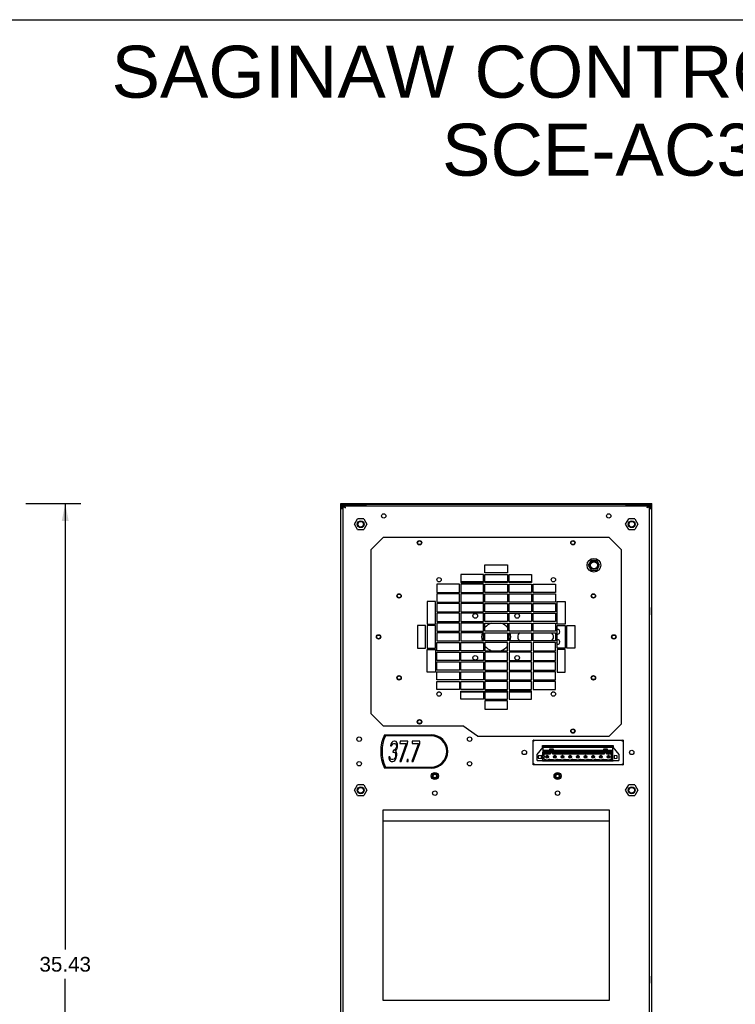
# Model space of a CAD drawing. Header units: inches. Extents: x 0 to 113, y 0 to 73.
# Tile 4 of 5: x 58 to 86, y 35 to 73. Entities that reach past the tile are written whole.
import ezdxf

# ---------------------------------------------------------------- set-up
doc = ezdxf.new("R2010")
doc.units = ezdxf.units.IN
doc.header["$LTSCALE"] = 6.233333
doc.header["$MEASUREMENT"] = 0
doc.layers.get('0').update_dxf_attribs({"linetype": 'CONTINUOUS'})
doc.layers.add('DIMENSIONS', color=7, linetype='CONTINUOUS')
doc.styles.get("Standard").update_dxf_attribs({"font": 'arial.ttf'})
doc.dimstyles.new('DIMSTYLE_1', dxfattribs={"dimtxt": 0.566667, "dimasz": 0.666667, "dimexe": 0.09, "dimexo": 0.07, "dimgap": 0.0425, "dimtad": 0, "dimtih": 1, "dimtoh": 1, "dimzin": 4, "dimdsep": 46, "dimtxsty": 'Standard', "dimblk": '_FILLED', "dimblk1": '_FILLED', "dimblk2": '_FILLED', "dimcen": 0.09, "dimazin": 1, "dimtfac": 1, "dimtdec": 3, "dimtofl": 0, "dimtmove": 0, "dimatfit": 3, "dimldrblk": '_FILLED', "dimfxl": 0, "dimtolj": 1, "dimtzin": 4, "dimarcsym": 0})

# ---------------------------------------------------------------- blocks, each defined once
blk = doc.blocks.new('_FILLED')
at = {"color": 0, "linetype": 'ByBlock'}
blk.add_solid([(0, 0), (-1, 0.2), (-1, -0.2)], dxfattribs=at)
blk = doc.blocks.new('*D3')
at = {"layer": 'DIMENSIONS', "color": 2, "linetype": 'Continuous'}
for p, q in [((58.476, 54.719), (59.002, 54.719)), ((59.002, 54.719), (60.592, 54.719)), ((59.992, 54.719), (59.992, 37.566)), ((59.992, 19.28), (59.992, 36.433)), ((58.476, 19.28), (59.002, 19.28)), ((59.002, 19.28), (60.592, 19.28))]:
    blk.add_line(p, q, dxfattribs=at)
at = {"layer": 'DIMENSIONS', "color": 2, "linetype": 'Continuous', "xscale": 0.6666666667, "yscale": 0.6666666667, "zscale": 0.6666666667}
for p, rotation in [((59.992, 54.719), 90), ((59.992, 19.28), 270)]:
    blk.add_blockref('_FILLED', p, dxfattribs=dict(at, rotation=rotation))
at = {"layer": 'DIMENSIONS', "color": 2, "linetype": 'Continuous', "insert": (59.992, 37.283), "char_height": 0.5667, "width": 1.98017, "attachment_point": 2, "line_spacing_factor": 0.9}
blk.add_mtext('35.43', dxfattribs=at)

msp = doc.modelspace()

# ---------------------------------------------------------------- linework, layer by layer
at = {"color": 7, "linetype": 'Continuous'}
for p, q in [((0, 73.3333), (113.3333, 73.3333)), ((70.5986, 19.3591), (70.5986, 54.7185)), ((70.5986, 54.7185), (82.5671, 54.7185)), ((82.5671, 54.6792), (70.5986, 54.6792)), ((70.6001, 54.6156), (70.5986, 54.6002)), ((70.6379, 54.5442), (70.5986, 54.5442)), ((70.6379, 54.5215), (70.6379, 54.6002)), ((70.6771, 54.6791), (70.6773, 19.4378)), ((71.5828, 54.6398), (70.6771, 54.6398)), ((70.697, 19.3591), (70.697, 54.6348)), ((70.697, 54.6348), (70.7364, 54.6348)), ((70.7377, 54.6217), (70.7364, 54.6348)), ((70.7364, 54.5822), (70.7553, 54.5691)), ((70.7426, 54.6332), (70.7378, 54.6347)), ((70.7378, 54.6347), (82.4278, 54.6347)), ((70.756, 54.5822), (70.748, 54.5953)), ((70.7553, 54.5691), (70.7757, 54.556)), ((71.5828, 54.6347), (71.5828, 54.6791)), ((81.5828, 54.6347), (81.5828, 54.6791)), ((81.5828, 54.6398), (82.4886, 54.6398)), ((82.3946, 54.5713), (82.3899, 54.556)), ((82.4293, 54.6348), (82.4686, 54.6348)), ((82.466, 54.6217), (82.4686, 54.6348)), ((82.4686, 54.6348), (82.4686, 19.3591)), ((82.4883, 19.4378), (82.4886, 54.6791)), ((82.5042, 54.6775), (82.489, 54.6791)), ((82.5277, 54.5215), (82.5277, 54.6002)), ((82.5277, 54.5442), (82.5671, 54.5442)), ((82.5671, 19.3591), (82.5671, 54.7185)), ((70.6773, 54.5215), (70.5986, 54.5215)), ((82.5671, 54.5215), (82.4883, 54.5215)), ((70.6768, 54.0305), (70.697, 54.0305)), ((70.697, 53.9943), (70.6773, 53.9943)), ((71.1299, 53.926), (71.2481, 54.1308)), ((71.2481, 53.7213), (71.1299, 53.926)), ((71.4845, 54.1308), (71.2481, 54.1308)), ((71.4845, 54.1308), (71.6027, 53.926)), ((71.6027, 53.926), (71.4845, 53.7213)), ((81.5629, 53.926), (81.6811, 54.1308)), ((81.6811, 53.7213), (81.5629, 53.926)), ((81.9175, 54.1308), (81.6811, 54.1308)), ((81.9175, 54.1308), (82.0357, 53.926)), ((82.0357, 53.926), (81.9175, 53.7213)), ((82.4886, 54.0305), (82.4686, 54.0305)), ((82.4883, 53.9943), (82.4686, 53.9943)), ((71.2481, 53.7213), (71.4845, 53.7213)), ((71.76, 52.9391), (72.2324, 53.4115)), ((80.9332, 53.4115), (72.2324, 53.4115)), ((80.9332, 53.4115), (81.4056, 52.9391)), ((81.6811, 53.7213), (81.9175, 53.7213)), ((71.76, 52.9391), (71.76, 46.6399)), ((81.4056, 46.2462), (81.4056, 52.9391)), ((76.1497, 52.0532), (76.1497, 52.3682)), ((76.1497, 52.3682), (77.0159, 52.3682)), ((77.0159, 52.3682), (77.0159, 52.0532)), ((80.2347, 52.5355), (80.1267, 52.3485)), ((80.1267, 52.3485), (80.2347, 52.1615)), ((80.4506, 52.5355), (80.2347, 52.5355)), ((80.5586, 52.3485), (80.4506, 52.5355)), ((80.4506, 52.1615), (80.5586, 52.3485)), ((75.2245, 51.9942), (75.2245, 51.6792)), ((76.0907, 51.9942), (75.2245, 51.9942)), ((76.0907, 51.6792), (76.0907, 51.9942)), ((77.0159, 52.0532), (76.1497, 52.0532)), ((76.1497, 51.6792), (76.1497, 51.9942)), ((76.1497, 51.9942), (77.0159, 51.9942)), ((77.0159, 51.9942), (77.0159, 51.6792)), ((77.0749, 51.6792), (77.0749, 51.9942)), ((77.0749, 51.9942), (77.9411, 51.9942)), ((77.9411, 51.9942), (77.9411, 51.6792)), ((80.2347, 52.1615), (80.4506, 52.1615)), ((74.2993, 51.6202), (74.2993, 51.3052)), ((75.1655, 51.6202), (74.2993, 51.6202)), ((74.3412, 51.7186), (74.4258, 51.7186)), ((75.1655, 51.3052), (75.1655, 51.6202)), ((75.2245, 51.7186), (76.0907, 51.7186)), ((75.2245, 51.6792), (76.0907, 51.6792)), ((75.2245, 51.6202), (75.2245, 51.3052)), ((76.0907, 51.6202), (75.2245, 51.6202)), ((76.0907, 51.3052), (76.0907, 51.6202)), ((76.1497, 51.7186), (77.0159, 51.7186)), ((77.0159, 51.6792), (76.1497, 51.6792)), ((76.1497, 51.3052), (76.1497, 51.6202)), ((76.1497, 51.6202), (77.0159, 51.6202)), ((77.0159, 51.6202), (77.0159, 51.3052)), ((77.0749, 51.7186), (77.9411, 51.7186)), ((77.9411, 51.6792), (77.0749, 51.6792)), ((77.0749, 51.3052), (77.0749, 51.6202)), ((77.0749, 51.6202), (77.9411, 51.6202)), ((77.9411, 51.6202), (77.9411, 51.3052)), ((78.0001, 51.3052), (78.0001, 51.6202)), ((78.0001, 51.6202), (78.8663, 51.6202)), ((78.7398, 51.7186), (78.8244, 51.7186)), ((78.8663, 51.6202), (78.8663, 51.3052)), ((74.2993, 51.3052), (75.1655, 51.3052)), ((74.2993, 51.2462), (74.2993, 50.9312)), ((75.1655, 51.2462), (74.2993, 51.2462)), ((75.1655, 50.9312), (75.1655, 51.2462)), ((75.2245, 51.3052), (76.0907, 51.3052)), ((75.2245, 51.2462), (75.2245, 50.9312)), ((76.0907, 51.2462), (75.2245, 51.2462)), ((76.0907, 50.9312), (76.0907, 51.2462)), ((77.0159, 51.3052), (76.1497, 51.3052)), ((76.1497, 50.9312), (76.1497, 51.2462)), ((76.1497, 51.2462), (77.0159, 51.2462)), ((77.0159, 51.2462), (77.0159, 50.9312)), ((77.9411, 51.3052), (77.0749, 51.3052)), ((77.0749, 50.9312), (77.0749, 51.2462)), ((77.0749, 51.2462), (77.9411, 51.2462)), ((77.9411, 51.2462), (77.9411, 50.9312)), ((78.8663, 51.3052), (78.0001, 51.3052)), ((78.0001, 50.9312), (78.0001, 51.2462)), ((78.0001, 51.2462), (78.8663, 51.2462)), ((78.8663, 51.2462), (78.8663, 50.9312)), ((73.9253, 50.9509), (73.9253, 50.0847)), ((74.2403, 50.9509), (73.9253, 50.9509)), ((74.2403, 50.0847), (74.2403, 50.9509)), ((74.2993, 50.9312), (75.1655, 50.9312)), ((74.2993, 50.8721), (74.2993, 50.5572)), ((75.1655, 50.8721), (74.2993, 50.8721)), ((75.1655, 50.5572), (75.1655, 50.8721)), ((75.2245, 50.9312), (76.0907, 50.9312)), ((75.2245, 50.8721), (75.2245, 50.5572)), ((76.0907, 50.8721), (75.2245, 50.8721)), ((76.0907, 50.5572), (76.0907, 50.8721)), ((77.0159, 50.9312), (76.1497, 50.9312)), ((76.1497, 50.5572), (76.1497, 50.8721)), ((76.1497, 50.8721), (77.0159, 50.8721)), ((77.0159, 50.8721), (77.0159, 50.5572)), ((77.9411, 50.9312), (77.0749, 50.9312)), ((77.0749, 50.5572), (77.0749, 50.8721)), ((77.0749, 50.8721), (77.9411, 50.8721)), ((77.9411, 50.8721), (77.9411, 50.5572)), ((78.8663, 50.9312), (78.0001, 50.9312)), ((78.0001, 50.5572), (78.0001, 50.8721)), ((78.0001, 50.8721), (78.8663, 50.8721)), ((78.8663, 50.8721), (78.8663, 50.5572)), ((78.9253, 50.0847), (78.9253, 50.9509)), ((78.9253, 50.9509), (79.2403, 50.9509)), ((79.2403, 50.9509), (79.2403, 50.0847)), ((70.6852, 50.7174), (70.6773, 50.7174)), ((70.6852, 50.4418), (70.6773, 50.4418)), ((70.6852, 50.4418), (70.6852, 50.7174)), ((70.6937, 50.716), (70.6852, 50.7174)), ((70.6937, 50.4432), (70.6852, 50.4418)), ((74.2993, 50.5572), (75.1655, 50.5572)), ((74.2993, 50.4981), (74.2993, 50.1832)), ((75.1655, 50.4981), (74.2993, 50.4981)), ((75.1655, 50.1832), (75.1655, 50.4981)), ((75.2245, 50.5572), (76.0907, 50.5572)), ((75.2245, 50.4981), (75.2245, 50.1832)), ((76.0907, 50.4981), (75.2245, 50.4981)), ((76.0907, 50.1832), (76.0907, 50.4981)), ((77.0159, 50.5572), (76.1497, 50.5572)), ((76.1497, 50.1832), (76.1497, 50.4981)), ((76.1497, 50.4981), (77.0159, 50.4981)), ((77.0159, 50.4981), (77.0159, 50.1832)), ((77.9411, 50.5572), (77.0749, 50.5572)), ((77.0749, 50.1832), (77.0749, 50.4981)), ((77.0749, 50.4981), (77.9411, 50.4981)), ((77.9411, 50.4981), (77.9411, 50.1832)), ((78.8663, 50.5572), (78.0001, 50.5572)), ((78.0001, 50.1832), (78.0001, 50.4981)), ((78.0001, 50.4981), (78.8663, 50.4981)), ((78.8663, 50.4981), (78.8663, 50.1832)), ((82.472, 50.716), (82.4804, 50.7174)), ((82.472, 50.4432), (82.4804, 50.4418)), ((82.4804, 50.7174), (82.4804, 50.4418)), ((82.4804, 50.7174), (82.4883, 50.7174)), ((82.4804, 50.4418), (82.4883, 50.4418)), ((73.5513, 50.0257), (73.5513, 49.1595)), ((73.8663, 50.0257), (73.5513, 50.0257)), ((73.8663, 49.1595), (73.8663, 50.0257)), ((73.9253, 50.0847), (74.2403, 50.0847)), ((73.9253, 50.0257), (73.9253, 49.1595)), ((74.2403, 50.0257), (73.9253, 50.0257)), ((74.2403, 49.1595), (74.2403, 50.0257)), ((74.2993, 50.1832), (75.1655, 50.1832)), ((74.2993, 50.1241), (74.2993, 49.8092)), ((75.1655, 50.1241), (74.2993, 50.1241)), ((75.1655, 49.8092), (75.1655, 50.1241)), ((75.2245, 50.1832), (76.0907, 50.1832)), ((75.2245, 50.1241), (75.2245, 49.8092)), ((76.0907, 50.1241), (75.2245, 50.1241)), ((76.0907, 49.8092), (76.0907, 50.1241)), ((77.0159, 50.1832), (76.1497, 50.1832)), ((76.1497, 49.8092), (76.1497, 50.1241)), ((76.1497, 50.1241), (77.0159, 50.1241)), ((77.0159, 50.1241), (77.0159, 49.8092)), ((77.9411, 50.1832), (77.0749, 50.1832)), ((77.0749, 49.8092), (77.0749, 50.1241)), ((77.0749, 50.1241), (77.9411, 50.1241)), ((77.9411, 50.1241), (77.9411, 49.8092)), ((78.8663, 50.1832), (78.0001, 50.1832)), ((78.0001, 49.8092), (78.0001, 50.1241)), ((78.0001, 50.1241), (78.8663, 50.1241)), ((78.8663, 50.1241), (78.8663, 49.8092)), ((79.2403, 50.0847), (78.9253, 50.0847)), ((78.9253, 49.1595), (78.9253, 50.0257)), ((78.9253, 50.0257), (79.2403, 50.0257)), ((79.2403, 50.0257), (79.2403, 49.1595)), ((79.2993, 49.1595), (79.2993, 50.0257)), ((79.2993, 50.0257), (79.6143, 50.0257)), ((79.6143, 50.0257), (79.6143, 49.1595)), ((74.2993, 49.8092), (75.1655, 49.8092)), ((74.2993, 49.7501), (74.2993, 49.4351)), ((75.1655, 49.7501), (74.2993, 49.7501)), ((75.1655, 49.4351), (75.1655, 49.7501)), ((75.2245, 49.8092), (76.0907, 49.8092)), ((75.2245, 49.7501), (75.2245, 49.4351)), ((76.0907, 49.7501), (75.2245, 49.7501)), ((76.0907, 49.4351), (76.0907, 49.7501)), ((77.0159, 49.8092), (76.1497, 49.8092)), ((76.1497, 49.4351), (76.1497, 49.7501)), ((76.1497, 49.7501), (77.0159, 49.7501)), ((77.0159, 49.7501), (77.0159, 49.4351)), ((77.9411, 49.8092), (77.0749, 49.8092)), ((77.0749, 49.4351), (77.0749, 49.7501)), ((77.0749, 49.7501), (77.9411, 49.7501)), ((77.9411, 49.7501), (77.9411, 49.4351)), ((78.8663, 49.8092), (78.0001, 49.8092)), ((78.0001, 49.4351), (78.0001, 49.7501)), ((78.0001, 49.7501), (78.8663, 49.7501)), ((78.8663, 49.7501), (78.8663, 49.4351)), ((74.2993, 49.4351), (75.1655, 49.4351)), ((74.2993, 49.0611), (74.2993, 49.3761)), ((74.2993, 49.3761), (75.1655, 49.3761)), ((75.1655, 49.3761), (75.1655, 49.0611)), ((75.2245, 49.4351), (76.0907, 49.4351)), ((75.2245, 49.0611), (75.2245, 49.3761)), ((75.2245, 49.3761), (76.0907, 49.3761)), ((76.0907, 49.3761), (76.0907, 49.0611)), ((77.0159, 49.4351), (76.1497, 49.4351)), ((76.1497, 49.3761), (76.1497, 49.0611)), ((77.0159, 49.3761), (76.1497, 49.3761)), ((77.0159, 49.0611), (77.0159, 49.3761)), ((77.9411, 49.4351), (77.0749, 49.4351)), ((77.0749, 49.3761), (77.0749, 49.0611)), ((77.9411, 49.3761), (77.0749, 49.3761)), ((77.9411, 49.0611), (77.9411, 49.3761)), ((78.8663, 49.4351), (78.0001, 49.4351)), ((78.0001, 49.3761), (78.0001, 49.0611)), ((78.8663, 49.3761), (78.0001, 49.3761)), ((78.8663, 49.0611), (78.8663, 49.3761)), ((73.5513, 49.1595), (73.8663, 49.1595)), ((73.9253, 49.1595), (74.2403, 49.1595)), ((73.9253, 48.2344), (73.9253, 49.1005)), ((73.9253, 49.1005), (74.2403, 49.1005)), ((74.2403, 49.1005), (74.2403, 48.2344)), ((75.1655, 49.0611), (74.2993, 49.0611)), ((74.2993, 48.6871), (74.2993, 49.0021)), ((74.2993, 49.0021), (75.1655, 49.0021)), ((75.1655, 49.0021), (75.1655, 48.6871)), ((76.0907, 49.0611), (75.2245, 49.0611)), ((75.2245, 48.6871), (75.2245, 49.0021)), ((75.2245, 49.0021), (76.0907, 49.0021)), ((76.0907, 49.0021), (76.0907, 48.6871)), ((76.1497, 49.0611), (77.0159, 49.0611)), ((76.1497, 49.0021), (76.1497, 48.6871)), ((77.0159, 49.0021), (76.1497, 49.0021)), ((77.0159, 48.6871), (77.0159, 49.0021)), ((77.0749, 49.0611), (77.9411, 49.0611)), ((77.0749, 49.0021), (77.0749, 48.6871)), ((77.9411, 49.0021), (77.0749, 49.0021)), ((77.9411, 48.6871), (77.9411, 49.0021)), ((78.0001, 49.0611), (78.8663, 49.0611)), ((78.0001, 49.0021), (78.0001, 48.6871)), ((78.8663, 49.0021), (78.0001, 49.0021)), ((78.8663, 48.6871), (78.8663, 49.0021)), ((79.2403, 49.1595), (78.9253, 49.1595)), ((78.9253, 49.1005), (78.9253, 48.2344)), ((79.2403, 49.1005), (78.9253, 49.1005)), ((79.2403, 48.2344), (79.2403, 49.1005)), ((79.6143, 49.1595), (79.2993, 49.1595)), ((75.1655, 48.6871), (74.2993, 48.6871)), ((74.2993, 48.3131), (74.2993, 48.6281)), ((74.2993, 48.6281), (75.1655, 48.6281)), ((75.1655, 48.6281), (75.1655, 48.3131)), ((76.0907, 48.6871), (75.2245, 48.6871)), ((75.2245, 48.3131), (75.2245, 48.6281)), ((75.2245, 48.6281), (76.0907, 48.6281)), ((76.0907, 48.6281), (76.0907, 48.3131)), ((76.1497, 48.6871), (77.0159, 48.6871)), ((76.1497, 48.6281), (76.1497, 48.3131)), ((77.0159, 48.6281), (76.1497, 48.6281)), ((77.0159, 48.3131), (77.0159, 48.6281)), ((77.0749, 48.6871), (77.9411, 48.6871)), ((77.0749, 48.6281), (77.0749, 48.3131)), ((77.9411, 48.6281), (77.0749, 48.6281)), ((77.9411, 48.3131), (77.9411, 48.6281)), ((78.0001, 48.6871), (78.8663, 48.6871)), ((78.0001, 48.6281), (78.0001, 48.3131)), ((78.8663, 48.6281), (78.0001, 48.6281)), ((78.8663, 48.3131), (78.8663, 48.6281)), ((74.2403, 48.2344), (73.9253, 48.2344)), ((75.1655, 48.3131), (74.2993, 48.3131)), ((74.2993, 47.9391), (74.2993, 48.254)), ((74.2993, 48.254), (75.1655, 48.254)), ((75.1655, 48.254), (75.1655, 47.9391)), ((76.0907, 48.3131), (75.2245, 48.3131)), ((75.2245, 47.9391), (75.2245, 48.254)), ((75.2245, 48.254), (76.0907, 48.254)), ((76.0907, 48.254), (76.0907, 47.9391)), ((76.1497, 48.3131), (77.0159, 48.3131)), ((76.1497, 48.254), (76.1497, 47.9391)), ((77.0159, 48.254), (76.1497, 48.254)), ((77.0159, 47.9391), (77.0159, 48.254)), ((77.0749, 48.3131), (77.9411, 48.3131)), ((77.0749, 48.254), (77.0749, 47.9391)), ((77.9411, 48.254), (77.0749, 48.254)), ((77.9411, 47.9391), (77.9411, 48.254)), ((78.0001, 48.3131), (78.8663, 48.3131)), ((78.0001, 48.254), (78.0001, 47.9391)), ((78.8663, 48.254), (78.0001, 48.254)), ((78.8663, 47.9391), (78.8663, 48.254)), ((78.9253, 48.2344), (79.2403, 48.2344)), ((75.1655, 47.9391), (74.2993, 47.9391)), ((74.2993, 47.5651), (74.2993, 47.88)), ((74.2993, 47.88), (75.1655, 47.88)), ((75.1655, 47.88), (75.1655, 47.5651)), ((76.0907, 47.9391), (75.2245, 47.9391)), ((75.2245, 47.5651), (75.2245, 47.88)), ((75.2245, 47.88), (76.0907, 47.88)), ((76.0907, 47.88), (76.0907, 47.5651)), ((76.1497, 47.9391), (77.0159, 47.9391)), ((76.1497, 47.88), (76.1497, 47.5651)), ((77.0159, 47.88), (76.1497, 47.88)), ((77.0159, 47.5651), (77.0159, 47.88)), ((77.0749, 47.9391), (77.9411, 47.9391)), ((77.0749, 47.88), (77.0749, 47.5651)), ((77.9411, 47.88), (77.0749, 47.88)), ((77.9411, 47.5651), (77.9411, 47.88)), ((78.0001, 47.9391), (78.8663, 47.9391)), ((78.0001, 47.88), (78.0001, 47.5651)), ((78.8663, 47.88), (78.0001, 47.88)), ((78.8663, 47.5651), (78.8663, 47.88)), ((75.1655, 47.5651), (74.2993, 47.5651)), ((74.4258, 47.4666), (74.3413, 47.4666)), ((76.0907, 47.5651), (75.2245, 47.5651)), ((75.2245, 47.191), (75.2245, 47.506)), ((75.2245, 47.506), (76.0907, 47.506)), ((76.0907, 47.4666), (75.2245, 47.4666)), ((76.0907, 47.506), (76.0907, 47.191)), ((76.1497, 47.5651), (77.0159, 47.5651)), ((76.1497, 47.506), (76.1497, 47.191)), ((77.0159, 47.506), (76.1497, 47.506)), ((77.0159, 47.4666), (76.1497, 47.4666)), ((77.0159, 47.191), (77.0159, 47.506)), ((77.0749, 47.5651), (77.9411, 47.5651)), ((77.0749, 47.506), (77.0749, 47.191)), ((77.9411, 47.506), (77.0749, 47.506)), ((77.9411, 47.4666), (77.0749, 47.4666)), ((77.9411, 47.191), (77.9411, 47.506)), ((78.0001, 47.5651), (78.8663, 47.5651)), ((78.8244, 47.4666), (78.7398, 47.4666)), ((76.0907, 47.191), (75.2245, 47.191)), ((76.1497, 47.191), (77.0159, 47.191)), ((76.1497, 47.132), (76.1497, 46.817)), ((77.0159, 47.132), (76.1497, 47.132)), ((77.0159, 46.817), (77.0159, 47.132)), ((77.0749, 47.191), (77.9411, 47.191)), ((72.2324, 46.1674), (71.76, 46.6399)), ((76.1497, 46.817), (77.0159, 46.817)), ((81.4056, 46.2462), (80.9332, 45.7737)), ((72.2324, 46.1674), (75.3033, 46.1674)), ((75.8655, 45.7737), (75.3033, 46.1674)), ((72.2771, 45.8256), (74.0769, 45.8256)), ((74.0769, 45.7863), (72.3166, 45.7863)), ((72.525, 45.4623), (72.5086, 45.3953)), ((72.566, 45.5293), (72.525, 45.4623)), ((72.603, 45.5628), (72.566, 45.5293)), ((72.5722, 45.4455), (72.6009, 45.4791)), ((72.6009, 45.4791), (72.644, 45.4958)), ((72.6624, 45.5796), (72.603, 45.5628)), ((72.644, 45.4958), (72.6768, 45.4958)), ((72.6788, 45.5796), (72.6624, 45.5796)), ((72.6768, 45.4958), (72.7157, 45.4791)), ((72.7342, 45.5628), (72.6788, 45.5796)), ((72.7157, 45.4791), (72.7362, 45.4455)), ((72.7629, 45.5293), (72.7342, 45.5628)), ((72.7875, 45.4623), (72.7629, 45.5293)), ((72.7875, 45.3954), (72.7875, 45.4623)), ((73.1197, 45.4958), (72.8692, 44.7922)), ((72.8839, 45.5796), (72.8736, 45.4958)), ((72.8736, 45.4958), (73.1197, 45.4958)), ((73.1792, 45.5796), (72.8839, 45.5796)), ((72.9184, 44.7922), (73.1689, 45.4958)), ((73.1689, 45.4958), (73.1792, 45.5796)), ((73.5872, 45.4958), (73.3368, 44.7922)), ((73.3514, 45.5796), (73.3411, 45.4958)), ((73.3411, 45.4958), (73.5872, 45.4958)), ((73.6467, 45.5796), (73.3514, 45.5796)), ((73.386, 44.7922), (73.6364, 45.4958)), ((73.6364, 45.4958), (73.6467, 45.5796)), ((75.8655, 45.7737), (80.9332, 45.7737)), ((78.0001, 44.6741), (78.0001, 45.6189)), ((78.0001, 45.6189), (81.4647, 45.6189)), ((78.0318, 45.5894), (78.0395, 45.5796)), ((81.4647, 45.6189), (81.4647, 44.6741)), ((72.5086, 45.3953), (72.5496, 45.3953)), ((72.5496, 45.3953), (72.5722, 45.4455)), ((72.611, 45.2278), (72.6028, 45.1607)), ((72.6028, 45.1607), (72.6356, 45.1607)), ((72.6438, 45.2278), (72.611, 45.2278)), ((72.6356, 45.1607), (72.6828, 45.144)), ((72.6972, 45.2613), (72.6438, 45.2278)), ((72.6828, 45.144), (72.7033, 45.1105)), ((72.7177, 45.2948), (72.6972, 45.2613)), ((72.7033, 45.1105), (72.7114, 45.0435)), ((72.7054, 45.1942), (72.7443, 45.2445)), ((72.7422, 45.1607), (72.7054, 45.1942)), ((72.7423, 45.3618), (72.7177, 45.2948)), ((72.7362, 45.4455), (72.7464, 45.3953)), ((72.7525, 45.1105), (72.7422, 45.1607)), ((72.7464, 45.3953), (72.7423, 45.3618)), ((72.7443, 45.2445), (72.7669, 45.2948)), ((72.7525, 45.0436), (72.7525, 45.1105)), ((72.7669, 45.2948), (72.7833, 45.3618)), ((72.7833, 45.3618), (72.7875, 45.3954)), ((78.1576, 45.0678), (78.3899, 45.3512)), ((78.3584, 45.3128), (78.3584, 45.4103)), ((78.3584, 45.4103), (81.0867, 45.4103)), ((78.3781, 44.8315), (78.3781, 45.1622)), ((78.3781, 45.1622), (78.6458, 45.1622)), ((78.3781, 45.1359), (78.6458, 45.1359)), ((78.3899, 45.1622), (78.3899, 45.3945)), ((78.3899, 45.3945), (81.0671, 45.3945)), ((78.3899, 45.3709), (81.0671, 45.3709)), ((78.3899, 45.3512), (81.0671, 45.3512)), ((78.3899, 45.2371), (78.6458, 45.2371)), ((78.3899, 45.1898), (78.6458, 45.1898)), ((78.4135, 45.1059), (78.4135, 45.0008)), ((78.6773, 45.1059), (78.4135, 45.1059)), ((78.4135, 45.0953), (78.6773, 45.0953)), ((78.6458, 45.1359), (78.6458, 45.2804)), ((78.6458, 45.2804), (78.7797, 45.2804)), ((78.6773, 45.0953), (78.6773, 45.2528)), ((78.7482, 45.2528), (78.6773, 45.2528)), ((78.6773, 45.2371), (78.7482, 45.2371)), ((78.6773, 45.1898), (78.7482, 45.1898)), ((78.7482, 45.1285), (78.6773, 45.1285)), ((78.7482, 45.0953), (78.7482, 45.2528)), ((80.7521, 45.1059), (78.7482, 45.1059)), ((78.7482, 45.0953), (80.7521, 45.0953)), ((78.7797, 45.2804), (78.7797, 45.1359)), ((78.7797, 45.2371), (80.7206, 45.2371)), ((78.7797, 45.1898), (80.7206, 45.1898)), ((78.7797, 45.1622), (80.7206, 45.1622)), ((78.7797, 45.1359), (80.7206, 45.1359)), ((80.7206, 45.1359), (80.7206, 45.2804)), ((80.7206, 45.2804), (80.8545, 45.2804)), ((80.7521, 45.0953), (80.7521, 45.2528)), ((80.823, 45.2528), (80.7521, 45.2528)), ((80.7521, 45.2371), (80.823, 45.2371)), ((80.7521, 45.1898), (80.823, 45.1898)), ((80.823, 45.1285), (80.7521, 45.1285)), ((80.823, 45.0953), (80.823, 45.2528)), ((81.0198, 45.1059), (80.823, 45.1059)), ((80.823, 45.0953), (81.0198, 45.0953)), ((80.8545, 45.2804), (80.8545, 45.1359)), ((80.8545, 45.2371), (81.0671, 45.2371)), ((80.8545, 45.1898), (81.0671, 45.1898)), ((80.8545, 45.1622), (81.0631, 45.1622)), ((80.8545, 45.1359), (81.0631, 45.1359)), ((81.0198, 44.8945), (81.0198, 45.1059)), ((81.0631, 44.8315), (81.0631, 45.1622)), ((81.0631, 45.115), (81.0671, 45.115)), ((81.0631, 45.0993), (81.0671, 45.0993)), ((81.0671, 44.8315), (81.0671, 45.3945)), ((81.0671, 45.3512), (81.2993, 45.0678)), ((81.0867, 45.4103), (81.0867, 45.3272)), ((72.449, 44.9765), (72.451, 44.9262)), ((72.49, 44.9765), (72.449, 44.9765)), ((72.451, 44.9262), (72.4612, 44.8759)), ((72.4612, 44.8759), (72.4817, 44.8424)), ((72.4817, 44.8424), (72.5104, 44.8089)), ((72.494, 44.9429), (72.49, 44.9765)), ((72.5063, 44.9094), (72.494, 44.9429)), ((72.5207, 44.8927), (72.5063, 44.9094)), ((72.5104, 44.8089), (72.5412, 44.7922)), ((72.5596, 44.8759), (72.5207, 44.8927)), ((72.5412, 44.7922), (72.6068, 44.7922)), ((72.6089, 44.8759), (72.5596, 44.8759)), ((72.6068, 44.7922), (72.6416, 44.8089)), ((72.6519, 44.8927), (72.6089, 44.8759)), ((72.6416, 44.8089), (72.6786, 44.8424)), ((72.6704, 44.9094), (72.6519, 44.8927)), ((72.6909, 44.9429), (72.6704, 44.9094)), ((72.6786, 44.8424), (72.7073, 44.8759)), ((72.7032, 44.9765), (72.6909, 44.9429)), ((72.7114, 45.0435), (72.7032, 44.9765)), ((72.7073, 44.8759), (72.7299, 44.9262)), ((72.7299, 44.9262), (72.7442, 44.9765)), ((72.7442, 44.9765), (72.7525, 45.0436)), ((72.8692, 44.7922), (72.9184, 44.7922)), ((73.1584, 44.8759), (73.1481, 44.7922)), ((73.1481, 44.7922), (73.1891, 44.7922)), ((73.1994, 44.8759), (73.1584, 44.8759)), ((73.1891, 44.7922), (73.1994, 44.8759)), ((73.3368, 44.7922), (73.386, 44.7922)), ((78.1576, 44.8315), (78.1576, 45.0678)), ((78.1576, 44.8315), (81.2993, 44.8315)), ((78.3328, 45.0275), (78.199, 45.0158)), ((78.199, 45.0158), (78.199, 44.9268)), ((78.199, 44.9268), (78.3328, 44.9151)), ((78.3328, 44.9151), (78.3328, 45.0275)), ((78.3584, 44.8119), (78.3584, 44.8315)), ((81.0867, 44.8119), (78.3584, 44.8119)), ((78.445, 45.0008), (78.4135, 45.0008)), ((78.4135, 44.9615), (78.4135, 44.8945)), ((78.4135, 44.9615), (78.445, 44.9615)), ((78.4135, 44.8945), (78.445, 44.8945)), ((78.445, 44.9615), (78.445, 45.0008)), ((78.445, 44.8945), (78.445, 44.8788)), ((78.445, 44.8788), (78.4766, 44.8788)), ((78.5238, 45.0008), (78.5238, 44.9615)), ((78.5631, 45.0008), (78.5238, 45.0008)), ((78.5238, 44.9615), (78.5631, 44.9615)), ((78.5631, 44.9615), (78.5631, 45.0008)), ((78.5945, 44.8788), (78.6222, 44.8788)), ((78.6222, 44.8788), (78.6222, 44.8945)), ((78.6222, 44.8945), (78.6458, 44.8945)), ((78.6458, 44.8945), (78.6458, 44.8788)), ((78.6458, 44.8788), (78.7719, 44.8788)), ((78.819, 45.0008), (78.819, 44.9615)), ((78.8584, 45.0008), (78.819, 45.0008)), ((78.819, 44.9615), (78.8584, 44.9615)), ((78.8584, 44.9615), (78.8584, 45.0008)), ((78.8898, 44.8788), (78.9175, 44.8788)), ((78.9175, 44.8788), (78.9175, 44.8945)), ((78.9175, 44.8945), (78.9411, 44.8945)), ((78.9411, 44.8945), (78.9411, 44.8788)), ((78.9411, 44.8788), (79.0672, 44.8788)), ((79.1143, 45.0008), (79.1143, 44.9615)), ((79.1537, 45.0008), (79.1143, 45.0008)), ((79.1143, 44.9615), (79.1537, 44.9615)), ((79.1537, 44.9615), (79.1537, 45.0008)), ((79.185, 44.8788), (79.2127, 44.8788)), ((79.2127, 44.8788), (79.2127, 44.8945)), ((79.2127, 44.8945), (79.2364, 44.8945)), ((79.2364, 44.8945), (79.2364, 44.8788)), ((79.2364, 44.8788), (79.3625, 44.8788)), ((79.4096, 45.0008), (79.4096, 44.9615)), ((79.449, 45.0008), (79.4096, 45.0008)), ((79.4096, 44.9615), (79.449, 44.9615)), ((79.449, 44.9615), (79.449, 45.0008)), ((79.4803, 44.8788), (79.508, 44.8788)), ((79.508, 44.8788), (79.508, 44.8945)), ((79.508, 44.8945), (79.5316, 44.8945)), ((79.5316, 44.8945), (79.5316, 44.8788)), ((79.5316, 44.8788), (79.6577, 44.8788)), ((79.7049, 45.0008), (79.7049, 44.9615)), ((79.7442, 45.0008), (79.7049, 45.0008)), ((79.7049, 44.9615), (79.7442, 44.9615)), ((79.7442, 44.9615), (79.7442, 45.0008)), ((79.7756, 44.8788), (79.8033, 44.8788)), ((79.8033, 44.8788), (79.8033, 44.8945)), ((79.8033, 44.8945), (79.8269, 44.8945)), ((79.8269, 44.8945), (79.8269, 44.8788)), ((79.8269, 44.8788), (79.953, 44.8788)), ((80.0001, 45.0008), (80.0001, 44.9615)), ((80.0395, 45.0008), (80.0001, 45.0008)), ((80.0001, 44.9615), (80.0395, 44.9615)), ((80.0395, 44.9615), (80.0395, 45.0008)), ((80.0709, 44.8788), (80.0986, 44.8788)), ((80.0986, 44.8788), (80.0986, 44.8945)), ((80.0986, 44.8945), (80.1222, 44.8945)), ((80.1222, 44.8945), (80.1222, 44.8788)), ((80.1222, 44.8788), (80.2483, 44.8788)), ((80.2954, 45.0008), (80.2954, 44.9615)), ((80.3348, 45.0008), (80.2954, 45.0008)), ((80.2954, 44.9615), (80.3348, 44.9615)), ((80.3348, 44.9615), (80.3348, 45.0008)), ((80.3661, 44.8788), (80.3938, 44.8788)), ((80.3938, 44.8788), (80.3938, 44.8945)), ((80.3938, 44.8945), (80.4175, 44.8945)), ((80.4175, 44.8945), (80.4175, 44.8788)), ((80.4175, 44.8788), (80.5436, 44.8788)), ((80.5907, 45.0008), (80.5907, 44.9615)), ((80.6301, 45.0008), (80.5907, 45.0008)), ((80.5907, 44.9615), (80.6301, 44.9615)), ((80.6301, 44.9615), (80.6301, 45.0008)), ((80.6614, 44.8788), (80.6891, 44.8788)), ((80.6891, 44.8788), (80.6891, 44.8945)), ((80.6891, 44.8945), (80.7127, 44.8945)), ((80.7127, 44.8945), (80.7127, 44.8788)), ((80.7127, 44.8788), (80.8388, 44.8788)), ((80.886, 45.0008), (80.886, 44.9615)), ((80.9253, 45.0008), (80.886, 45.0008)), ((80.886, 44.9615), (80.9253, 44.9615)), ((80.9253, 44.9615), (80.9253, 45.0008)), ((80.9567, 44.8788), (80.9844, 44.8788)), ((80.9844, 44.8788), (80.9844, 44.8945)), ((80.9844, 44.8945), (81.0198, 44.8945)), ((81.0867, 44.8315), (81.0867, 44.8119)), ((81.1241, 45.0275), (81.1241, 44.9151)), ((81.2344, 45.0178), (81.1241, 45.0275)), ((81.1241, 44.9151), (81.2344, 44.9248)), ((81.2344, 44.9248), (81.2344, 45.0178)), ((81.2993, 45.0678), (81.2993, 44.8315)), ((81.433, 44.7036), (81.4253, 44.7134)), ((74.0769, 44.5461), (72.2771, 44.5461)), ((72.3166, 44.5855), (74.0769, 44.5855)), ((74.1638, 44.3394), (74.107, 44.241)), ((74.2774, 44.3394), (74.1638, 44.3394)), ((74.3343, 44.241), (74.2774, 44.3394)), ((81.4647, 44.6741), (78.0001, 44.6741)), ((78.8882, 44.3394), (78.8314, 44.241)), ((79.0018, 44.3394), (78.8882, 44.3394)), ((79.0587, 44.241), (79.0018, 44.3394)), ((74.107, 44.241), (74.1638, 44.1426)), ((74.1638, 44.1426), (74.2774, 44.1426)), ((74.2774, 44.1426), (74.3343, 44.241)), ((78.8314, 44.241), (78.8882, 44.1426)), ((78.8882, 44.1426), (79.0018, 44.1426)), ((79.0018, 44.1426), (79.0587, 44.241)), ((71.1299, 43.6898), (71.2481, 43.8945)), ((71.2481, 43.4851), (71.1299, 43.6898)), ((71.4845, 43.8945), (71.2481, 43.8945)), ((71.4845, 43.8945), (71.6027, 43.6898)), ((71.6027, 43.6898), (71.4845, 43.4851)), ((81.5629, 43.6898), (81.6811, 43.8945)), ((81.6811, 43.4851), (81.5629, 43.6898)), ((81.9175, 43.8945), (81.6811, 43.8945)), ((81.9175, 43.8945), (82.0357, 43.6898)), ((82.0357, 43.6898), (81.9175, 43.4851)), ((71.2481, 43.4851), (71.4845, 43.4851)), ((81.6811, 43.4851), (81.9175, 43.4851)), ((72.2324, 35.6022), (72.2324, 42.9418)), ((72.2324, 42.9418), (80.9332, 42.9418)), ((80.9332, 42.9418), (80.9332, 35.6022)), ((70.6773, 42.577), (70.697, 42.577)), ((80.9332, 42.4983), (72.2324, 42.4983)), ((82.4686, 42.577), (82.4883, 42.577)), ((70.6852, 36.5441), (70.6773, 36.5441)), ((70.6852, 36.2685), (70.6852, 36.5441)), ((70.6937, 36.5427), (70.6852, 36.5441)), ((82.472, 36.5427), (82.4804, 36.5441)), ((82.4804, 36.5441), (82.4883, 36.5441)), ((82.4804, 36.5441), (82.4804, 36.2685)), ((70.6852, 36.2685), (70.6773, 36.2685)), ((70.6937, 36.27), (70.6852, 36.2685)), ((82.472, 36.27), (82.4804, 36.2685)), ((82.4804, 36.2685), (82.4883, 36.2685)), ((80.9332, 35.6022), (72.2324, 35.6022))]:
    msp.add_line(p, q, dxfattribs=at)
for points in [[(70.6117, 54.6438), (70.6045, 54.6303), (70.6001, 54.6156)], [(70.6468, 54.6729), (70.6333, 54.6656), (70.6214, 54.6557), (70.6117, 54.6438)], [(70.6379, 54.6002), (70.6393, 54.6104), (70.6432, 54.6199), (70.6494, 54.628), (70.6574, 54.6343), (70.6669, 54.6383), (70.677, 54.6398)], [(70.6767, 54.6791), (70.6615, 54.6775), (70.6468, 54.6729)], [(70.697, 54.6348), (70.6997, 54.6217), (70.7075, 54.6085)], [(70.7075, 54.6085), (70.72, 54.5954), (70.7364, 54.5822)], [(70.7378, 54.6347), (70.7376, 54.6347), (70.7373, 54.6347), (70.7371, 54.6347), (70.7368, 54.6346), (70.7366, 54.6346), (70.7364, 54.6345)], [(70.7479, 54.5954), (70.7416, 54.6085), (70.7377, 54.6217)], [(70.7662, 54.5861), (70.7615, 54.5997), (70.7568, 54.6116), (70.752, 54.6214), (70.7473, 54.6287), (70.7426, 54.6332)], [(70.7524, 54.5881), (70.7568, 54.5837), (70.7632, 54.5755), (70.7695, 54.566)], [(70.7757, 54.556), (70.7655, 54.5691), (70.756, 54.5822)], [(70.7757, 54.556), (70.771, 54.5713), (70.7662, 54.5861)], [(82.3899, 54.556), (82.3964, 54.5664), (82.4028, 54.576), (82.4091, 54.584), (82.4132, 54.5881)], [(82.3899, 54.556), (82.4103, 54.5691), (82.4293, 54.5822)], [(82.4041, 54.5997), (82.3994, 54.5861), (82.3946, 54.5713)], [(82.4177, 54.5954), (82.4096, 54.5822), (82.4001, 54.5691)], [(82.4278, 54.6347), (82.4231, 54.6332), (82.4183, 54.6287), (82.4136, 54.6214), (82.4088, 54.6116), (82.4041, 54.5997)], [(82.4293, 54.6348), (82.4279, 54.6217), (82.424, 54.6085), (82.4177, 54.5954)], [(82.4293, 54.6345), (82.429, 54.6346), (82.4288, 54.6346), (82.4285, 54.6347), (82.4283, 54.6347), (82.428, 54.6347), (82.4278, 54.6347)], [(82.4293, 54.5822), (82.4456, 54.5954), (82.4581, 54.6085), (82.466, 54.6217)], [(82.4886, 54.6398), (82.4987, 54.6384), (82.5081, 54.6344), (82.5162, 54.6281), (82.5224, 54.6199), (82.5264, 54.6104), (82.5277, 54.6002)], [(82.5324, 54.6655), (82.5188, 54.6729), (82.5042, 54.6775)], [(82.5611, 54.6302), (82.5539, 54.6438), (82.5443, 54.6557), (82.5324, 54.6655)], [(82.5671, 54.6002), (82.5656, 54.6155), (82.5611, 54.6302)], [(78.0198, 45.6074), (78.0159, 45.6114), (78.0119, 45.6147), (78.008, 45.617), (78.0041, 45.6185), (78.0001, 45.6189)], [(78.0168, 45.6105), (78.0176, 45.6091), (78.0244, 45.5993), (78.0318, 45.5894)], [(78.0395, 45.5796), (78.0356, 45.5857), (78.0316, 45.5917), (78.0277, 45.5974), (78.0238, 45.6027), (78.0198, 45.6074)], [(81.449, 45.6114), (81.445, 45.6074), (81.4411, 45.6027), (81.4371, 45.5974), (81.4332, 45.5917), (81.4293, 45.5857), (81.4253, 45.5796)], [(81.4253, 45.5796), (81.433, 45.5894), (81.4404, 45.5993), (81.4472, 45.6091), (81.4481, 45.6105)], [(81.4647, 45.6189), (81.4608, 45.6185), (81.4568, 45.617), (81.4529, 45.6147), (81.449, 45.6114)], [(78.0159, 44.6816), (78.0198, 44.6856), (78.0238, 44.6903), (78.0277, 44.6956), (78.0316, 44.7013), (78.0356, 44.7073), (78.0395, 44.7134)], [(78.0395, 44.7134), (78.0318, 44.7036), (78.0244, 44.6937), (78.0176, 44.6839), (78.0168, 44.6825)], [(81.4253, 44.7134), (81.4293, 44.7073), (81.4332, 44.7013), (81.4371, 44.6956), (81.4411, 44.6903), (81.445, 44.6856)], [(81.4481, 44.6825), (81.4472, 44.6839), (81.4404, 44.6937), (81.433, 44.7036)], [(78.0001, 44.6741), (78.0041, 44.6745), (78.008, 44.676), (78.0119, 44.6784), (78.0159, 44.6816)], [(81.445, 44.6856), (81.449, 44.6816), (81.4529, 44.6784), (81.4568, 44.676), (81.4608, 44.6745), (81.4647, 44.6741)]]:
    msp.add_lwpolyline(points, dxfattribs=at)
for centre, radius in [((72.2521, 54.2434), 0.0846), ((80.9135, 54.2434), 0.0846), ((71.3663, 53.926), 0.1319), ((71.3663, 53.926), 0.1181), ((71.3663, 53.926), 0.1083), ((81.7993, 53.926), 0.1319), ((81.7993, 53.926), 0.1181), ((81.7993, 53.926), 0.1083), ((73.6301, 53.2147), 0.0846), ((73.6301, 53.2147), 0.0787), ((73.6301, 53.2147), 0.0709), ((79.5356, 53.2147), 0.0846), ((79.5356, 53.2147), 0.0787), ((79.5356, 53.2147), 0.0709), ((80.3427, 52.3485), 0.2638), ((80.3427, 52.3485), 0.1575), ((80.3427, 52.3485), 0.1339), ((74.3835, 51.7919), 0.0846), ((78.7821, 51.7919), 0.0846), ((72.8427, 51.1674), 0.0846), ((72.8427, 51.1674), 0.0787), ((72.8427, 51.1674), 0.0709), ((80.323, 51.1674), 0.0846), ((80.323, 51.1674), 0.0787), ((80.323, 51.1674), 0.0709), ((75.7755, 50.3999), 0.0886), ((77.3901, 50.3999), 0.0886), ((72.0553, 49.5926), 0.0846), ((72.0553, 49.5926), 0.0787), ((72.0553, 49.5926), 0.0709), ((81.1104, 49.5926), 0.0846), ((81.1104, 49.5926), 0.0787), ((81.1104, 49.5926), 0.0709), ((75.7755, 48.7853), 0.0886), ((77.3901, 48.7853), 0.0886), ((72.8427, 48.0178), 0.0846), ((80.323, 48.0178), 0.0846), ((72.8427, 48.0178), 0.0787), ((72.8427, 48.0178), 0.0709), ((80.323, 48.0178), 0.0787), ((80.323, 48.0178), 0.0709), ((74.3835, 47.3933), 0.0846), ((78.7821, 47.3933), 0.0846), ((73.6301, 46.3249), 0.0846), ((73.6301, 46.3249), 0.0787), ((73.6301, 46.3249), 0.0709), ((79.5356, 45.9706), 0.0846), ((79.5356, 45.9706), 0.0787), ((79.5356, 45.9706), 0.0709), ((71.3072, 45.6583), 0.0846), ((75.5592, 45.6583), 0.0846), ((77.6655, 45.1465), 0.0846), ((81.7993, 45.1465), 0.0846), ((71.3072, 44.7134), 0.0846), ((75.5592, 44.7134), 0.0846), ((78.5434, 44.9811), 0.0551), ((78.8387, 44.9811), 0.0551), ((79.134, 44.9811), 0.0551), ((79.4293, 44.9811), 0.0551), ((79.7245, 44.9811), 0.0551), ((80.0198, 44.9811), 0.0551), ((80.3151, 44.9811), 0.0551), ((80.6104, 44.9811), 0.0551), ((80.9056, 44.9811), 0.0551), ((74.2206, 44.241), 0.1378), ((74.2206, 44.241), 0.0787), ((78.945, 44.241), 0.1378), ((78.945, 44.241), 0.0787), ((74.2206, 44.241), 0.0709), ((78.945, 44.241), 0.0709), ((71.3663, 43.6898), 0.1319), ((71.3663, 43.6898), 0.1181), ((71.3663, 43.6898), 0.1083), ((74.2206, 43.5815), 0.0846), ((78.945, 43.5815), 0.0846), ((81.7993, 43.6898), 0.1319), ((81.7993, 43.6898), 0.1181), ((81.7993, 43.6898), 0.1083)]:
    msp.add_circle(centre, radius, dxfattribs=at)
for centre, radius, start, end in [((76.5828, 49.5926), 0.561, 108.57191, 140.62588), ((76.5828, 49.5926), 0.561, 39.37556, 71.40945), ((76.5828, 49.5926), 0.561, 163.68539, 196.31452), ((76.5828, 49.5926), 0.561, 151.43135, 157.26525), ((76.5828, 49.5926), 0.561, 22.73206, 28.57835), ((76.5828, 49.5926), 0.561, 343.68539, 16.31452), ((77.6064, 49.5926), 0.1969, 126.79617, 233.22858), ((78.5907, 49.5926), 0.1969, 306.79617, 53.22858), ((78.945, 49.7895), 0.0886, 152.63626, 167.102), ((78.945, 49.7895), 0.0886, 257.0881, 102.91148), ((76.5828, 49.5926), 0.561, 202.73206, 208.57835), ((76.5828, 49.5926), 0.561, 331.43135, 337.26525), ((78.945, 49.3958), 0.0886, 192.90088, 207.19501), ((78.945, 49.3958), 0.0886, 257.0881, 102.91148), ((76.5828, 49.5926), 0.561, 219.37556, 251.40945), ((76.5828, 49.5926), 0.561, 288.57191, 320.62588), ((73.6664, 45.1859), 1.5295, 155.27424, 204.72576), ((73.6664, 45.1859), 1.4773, 156.01992, 203.98008), ((74.0769, 45.1859), 0.6398, 270, 90), ((74.0769, 45.1859), 0.6004, 270, 90), ((78.2659, 44.9713), 0.063, 132.05399, 227.95372), ((78.2659, 44.9713), 0.063, 302.06681, 57.93561), ((78.5356, 44.9811), 0.1181, 240.07357, 299.92643), ((78.8308, 44.9811), 0.1181, 240.07357, 299.92643), ((79.1261, 44.9811), 0.1181, 240.07357, 299.92643), ((79.4214, 44.9811), 0.1181, 240.07357, 299.92643), ((79.7167, 44.9811), 0.1181, 240.07357, 299.92643), ((80.0119, 44.9811), 0.1181, 240.07357, 299.92643), ((80.3072, 44.9811), 0.1181, 240.07357, 299.92643), ((80.6025, 44.9811), 0.1181, 240.07357, 299.92643), ((80.8978, 44.9811), 0.1181, 240.07357, 299.92643), ((81.1793, 44.9713), 0.063, 208.76749, 239.51535), ((81.1793, 44.9713), 0.063, 120.47305, 151.2269), ((81.1793, 44.9713), 0.063, 28.76749, 49.57329), ((81.1793, 44.9713), 0.063, 310.4173, 331.2269)]:
    msp.add_arc(centre, radius, start, end, dxfattribs=at)

# ---------------------------------------------------------------- texts
at = {"layer": 'DIMENSIONS', "color": 2, "linetype": 'Continuous', "insert": (87.0768, 72.3334), "char_height": 2, "width": 50.513011, "attachment_point": 2, "line_spacing_factor": 0.9}
msp.add_mtext('SAGINAW CONTROL & ENGINEERING\\PSCE-AC3400B230V', dxfattribs=at)

# ---------------------------------------------------------------- dimensions: what is measured, and where the dimension line sits
at = {"layer": 'DIMENSIONS', "color": 2, "linetype": 'Continuous'}
dim = msp.add_linear_dim(base=(59.9924, 54.7185), p1=(58.4061, 19.2804), p2=(58.4061, 54.7185), angle=90, text='35.43', dimstyle='DIMSTYLE_1', dxfattribs=at)
dim.commit()
dim.dimension.update_dxf_attribs({"geometry": '*D3', "text_midpoint": (59.9912, 36.9963), "dimtype": 160})

doc.saveas('drawing.dxf')
